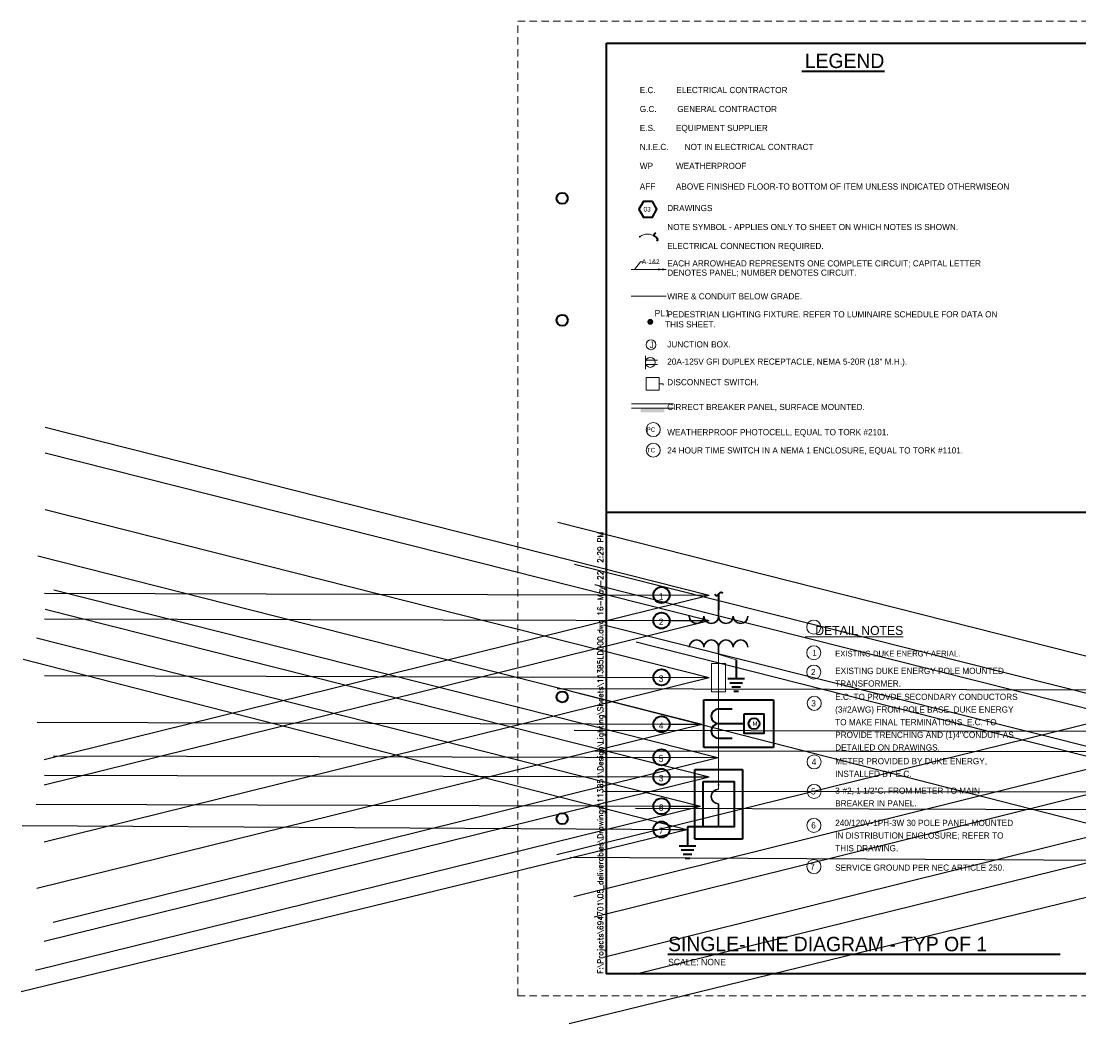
# Paper-space layout 'Layout1' of a CAD drawing. Extents: x -11.2 to 35.8, y -1.1 to 22.
# Tile 1 of 2: x -11.2 to 12.7, y -1.1 to 22. Entities that reach past the tile are written whole.
import ezdxf
from ezdxf.enums import TextEntityAlignment as Align

# ---------------------------------------------------------------- set-up
doc = ezdxf.new("R2010")
doc.units = 0
doc.header["$MEASUREMENT"] = 0
for name, pattern in [('DGN Style 2', [56.89192563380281, 34.13515538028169, -22.75677025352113]), ('DGN Style 3', [79.64869588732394, 56.89192563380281, -22.75677025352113]), ('OhDOT_USTN3', [0.22, 0.165, -0.055])]:
    doc.linetypes.add(name, pattern=pattern)
for name, color, linetype, lineweight in [('E-ANNO-TEXT', 3, 'Continuous', 18), ('Level 55', 7, 'Continuous', 35), ('SH_Border', 7, 'Continuous', 40), ('SH_Cut_Line', 7, 'DGN Style 3', 0), ('SH_Data', 7, 'Continuous', 0)]:
    doc.layers.add(name, color=color, linetype=linetype, lineweight=lineweight)
doc.styles.add('DwgStamp', font='romans.shx')
doc.styles.add('Font 70-Main Title', font='txt', dxfattribs={"width": 1.15, "height": 0.25})
doc.styles.add('Straight-Normal', font='font30.shx', dxfattribs={"height": 0.14})
doc.styles.add('Straight-Sub Title', font='font30.shx', dxfattribs={"height": 0.17})
doc.styles.add('Style-ISO_FONTLEFT', font='ISO_FONTLEFT.shx')
doc.styles.add('Style-ISO_FONTRIGHT', font='ISO_FONTRIGHT.shx')
doc.dimstyles.get("Standard").update_dxf_attribs({"dimtxt": 0.18, "dimasz": 0.18, "dimexe": 0.18, "dimexo": 0.0625, "dimgap": 0.09, "dimtad": 0, "dimtih": 1, "dimtoh": 1, "dimdec": 4, "dimzin": 0, "dimdsep": 46, "dimtxsty": 'Standard', "dimcen": 0.09, "dimadec": 0, "dimazin": 0, "dimtfac": 1, "dimtdec": 4, "dimtofl": 0, "dimtmove": 0, "dimatfit": 3, "dimfxl": 1, "dimtolj": 1, "dimtzin": 0, "dimarcsym": 0})

# ---------------------------------------------------------------- blocks, each defined once
blk = doc.blocks.new('TerminatorOpen_0.5')
at = {"color": 0, "linetype": 'ByBlock', "lineweight": -2}
for q in [(-1, 0.25), (-1, 0), (-1, -0.25)]:
    blk.add_line((0, 0), q, dxfattribs=at)
blk = doc.blocks.new('Arrow')
at = {"layer": 'E-ANNO-TEXT'}
blk.add_solid([(0, 0), (-10.209375, 2.413125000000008), (-10.209375, -2.41312499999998)], dxfattribs=at)
blk = doc.blocks.new('BLKWO')
at = {"layer": 'SH_Border', "color": 7, "linetype": 'Continuous'}
for p, q in [((32.5, 0.5), (32.5, 21.5)), ((33, 21.5), (33, 20.5)), ((32.5, 20.5), (33.5, 20.5)), ((32.5, 6), (33.5, 6)), ((32.5, 1.5), (33.5, 1.5))]:
    blk.add_line(p, q, dxfattribs=at)
at = {"layer": 'SH_Border', "color": 7, "linetype": 'Continuous', "flags": 128}
blk.add_lwpolyline([(2, 21.5), (33.5, 21.5), (33.5, 0.5), (2, 0.5), (2, 21.5)], close=True, dxfattribs=at)
at = {"layer": 'SH_Border', "color": 7, "linetype": 'Continuous'}
for centre in [(1, 18), (1, 15.25), (1, 6.75), (1, 4)]:
    blk.add_circle(centre, 0.1250000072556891, dxfattribs=at)
at = {"layer": 'SH_Cut_Line', "color": 7, "linetype": 'OhDOT_USTN3', "flags": 128}
blk.add_lwpolyline([(0, 0), (34, 0), (34, 22), (0, 22), (0, 0)], close=True, dxfattribs=at)
at = {"layer": 'SH_Data', "color": 7, "linetype": 'Continuous'}
blk.add_line((32.625, 1), (33.375, 1), dxfattribs=at)
blk.add_circle((32.99999439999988, 0.9999619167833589), 0.374999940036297, dxfattribs=at)
at = {"layer": 'SH_Border', "color": 7, "linetype": 'Continuous', "style": 'DwgStamp'}
blk.add_text('F:\\Projects\\694701\\05_deliverables\\Drawings\\113851\\Design\\Lighting\\Sheets\\11385LD000.dwg 16-May-22  2:29 PM', height=0.125, rotation=90, dxfattribs=at).set_placement((1.925, 0.5))
at = {"layer": 'SH_Data', "color": 7, "linetype": 'Continuous', "style": 'Straight-Normal'}
for s, p in [('CALCULATED', (32.5525, 20.9999606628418)), ('CHECKED', (33.0525, 21.00000829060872))]:
    blk.add_text(s, height=0.09999999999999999, rotation=90, dxfattribs=at).set_placement(p, align=Align.TOP_CENTER)
at = {"layer": 'SH_Data', "style": 'Font 70-Main Title', "width": 1.15}
for tag, p in [('TITLEAREA2M', (33, 13.29166666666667)), ('TITLEAREA1', (33, 3.791666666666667))]:
    blk.add_attdef(tag, text='', height=0.25, rotation=90, dxfattribs=at).set_placement(p, align=Align.MIDDLE_CENTER)
at = {"layer": 'SH_Data', "style": 'Straight-Sub Title'}
for tag, p in [('SHEETNO', (33.02029541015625, 1.003084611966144)), ('SHEETTOTAL', (33.02029541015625, 0.663376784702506))]:
    blk.add_attdef(tag, text='', height=0.17, dxfattribs=at).set_placement(p, align=Align.BOTTOM_CENTER)

psp = doc.layouts.get("Layout1")

# ---------------------------------------------------------------- hatches: boundary and pattern name
at = {"layer": 'Level 55'}
h = psp.add_hatch(color=256, dxfattribs=at)
edge = h.paths.add_edge_path()
edge.add_arc((2.752643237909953, 17.13439376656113), 0.02232181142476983, 0, 360)
h = psp.add_hatch(color=256, dxfattribs=at)
edge = h.paths.add_edge_path()
edge.add_arc((2.988276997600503, 15.21385754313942), 0.06740000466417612, 0, 360)
h = psp.add_hatch(color=256, dxfattribs=at)
edge = h.paths.add_edge_path()
edge.add_arc((4.529745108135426, 8.716538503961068), 0.02232181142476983, 0, 360)
h = psp.add_hatch(color=256, dxfattribs=at)
edge = h.paths.add_edge_path()
edge.add_arc((4.529745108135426, 7.724621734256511), 0.02232181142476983, 0, 360)
h = psp.add_hatch(color=256, dxfattribs=at)
edge = h.paths.add_edge_path()
edge.add_arc((4.529745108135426, 4.762069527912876), 0.02232181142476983, 0, 360)

# ---------------------------------------------------------------- linework, layer by layer
at = {"layer": 'Level 55', "linetype": 'Continuous', "lineweight": 0}
for p, q in [((2.554715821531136, 16.39687489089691), (3.34389699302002, 16.39687489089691)), ((2.877092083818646, 14.44846357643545), (2.877092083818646, 14.14838987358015)), ((2.877092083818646, 14.34676005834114), (3.15337742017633, 14.34676005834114)), ((2.877092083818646, 14.25009339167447), (3.15337742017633, 14.25009339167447)), ((4.529745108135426, 4.667235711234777), (4.529745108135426, 7.724621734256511)), ((4.927816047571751, 7.589059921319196), (4.545529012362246, 7.70883783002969))]:
    psp.add_line(p, q, dxfattribs=at)
at = {"layer": 'Level 55', "linetype": 'DGN Style 3', "lineweight": 0}
psp.add_line((2.554715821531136, 15.78973848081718), (3.34389699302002, 15.78973848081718), dxfattribs=at)
at = {"layer": 'Level 55', "linetype": 'DGN Style 2', "lineweight": 0}
for p, q in [((3.512100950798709, 13.36339595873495), (2.567457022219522, 13.36339595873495)), ((3.512100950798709, 13.26672929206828), (2.567457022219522, 13.26672929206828))]:
    psp.add_line(p, q, dxfattribs=at)
at = {"layer": 'Level 55'}
for p, q in [((13.08724237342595, 10.90743842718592), (2, 10.90743842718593)), ((4.927816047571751, 7.589059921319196), (4.927816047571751, 7.154792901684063)), ((5.11631604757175, 7.154792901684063), (4.739316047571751, 7.154792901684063)), ((5.071399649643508, 7.060542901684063), (4.784232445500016, 7.060542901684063)), ((5.026483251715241, 6.966292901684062), (4.829148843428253, 6.966292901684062)), ((4.981566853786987, 6.872042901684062), (4.874065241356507, 6.872042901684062)), ((3.826493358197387, 3.817253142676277), (3.826493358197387, 3.382986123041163)), ((4.014993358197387, 3.382986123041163), (3.637993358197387, 3.382986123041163)), ((3.970076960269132, 3.288736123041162), (3.68290975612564, 3.288736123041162)), ((3.925160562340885, 3.194486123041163), (3.727826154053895, 3.194486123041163)), ((3.880244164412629, 3.100236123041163), (3.772742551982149, 3.100236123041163)), ((3.383738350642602, 0.9436250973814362), (12.23648544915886, 0.9436250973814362))]:
    psp.add_line(p, q, dxfattribs=at)
at = {"layer": 'Level 55', "linetype": 'Continuous'}
for p, q in [((4.529745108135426, 9.066998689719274), (4.529745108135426, 8.716538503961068)), ((4.529745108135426, 6.476602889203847), (4.833068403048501, 6.476602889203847)), ((4.529745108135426, 6.145873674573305), (5.110847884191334, 6.145873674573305)), ((4.529745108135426, 5.815144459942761), (4.833068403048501, 5.815144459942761))]:
    psp.add_line(p, q, dxfattribs=at)
at = {"layer": 'Level 55', "linetype": 'Continuous', "lineweight": 30}
for p, q in [((4.529745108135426, 8.716538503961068), (4.529745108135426, 8.571735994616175)), ((4.529745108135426, 7.724621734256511), (4.529745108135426, 7.869424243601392)), ((4.529745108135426, 3.849623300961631), (4.529745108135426, 4.336506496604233))]:
    psp.add_line(p, q, dxfattribs=at)
at = {"layer": 'Level 55', "flags": 128}
psp.add_lwpolyline([(3.036086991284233, 17.93063269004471), (2.832915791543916, 17.93063269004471), (2.731330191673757, 17.75468126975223), (2.832915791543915, 17.57872984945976), (3.036086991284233, 17.57872984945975), (3.137672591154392, 17.75468126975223), (3.036086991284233, 17.93063269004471)], close=True, dxfattribs=at)
at = {"layer": 'Level 55', "linetype": 'Continuous', "lineweight": 0, "flags": 128}
for points in [[(2.828011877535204, 16.56836760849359), (2.7642670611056, 16.56836760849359), (2.634064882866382, 16.39687489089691)], [(3.188979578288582, 13.81497665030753), (3.279341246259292, 13.81497665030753), (3.279341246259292, 13.78232465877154)]]:
    psp.add_lwpolyline(points, dxfattribs=at)
for points in [[(2.898979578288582, 13.95997665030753), (3.188979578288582, 13.95997665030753), (3.188979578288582, 13.66997665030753), (2.898979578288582, 13.66997665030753), (2.898979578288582, 13.95997665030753)], [(4.373154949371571, 7.502844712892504), (4.686335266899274, 7.502844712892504), (4.686335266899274, 6.865451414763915), (4.373154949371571, 6.865451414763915), (4.373154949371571, 7.502844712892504)]]:
    psp.add_lwpolyline(points, close=True, dxfattribs=at)
at = {"layer": 'Level 55', "linetype": 'DGN Style 3', "flags": 128}
for points in [[(4.19692088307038, 5.608438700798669), (4.19692088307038, 6.683308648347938), (5.768459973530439, 6.683308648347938), (5.768459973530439, 5.608438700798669), (4.19692088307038, 5.608438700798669)], [(3.992310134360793, 5.113772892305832), (5.067180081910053, 5.113772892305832), (5.067180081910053, 3.542233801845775), (3.992310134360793, 3.542233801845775), (3.992310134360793, 5.113772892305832)]]:
    psp.add_lwpolyline(points, close=True, dxfattribs=at)
at = {"layer": 'Level 55', "linetype": 'Continuous', "flags": 128}
for points in [[(5.110847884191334, 6.365790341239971), (5.550681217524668, 6.365790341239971), (5.550681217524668, 5.925957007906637), (5.110847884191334, 5.925957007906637), (5.110847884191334, 6.365790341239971)], [(4.180412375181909, 4.838753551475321), (4.879077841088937, 4.838753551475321), (4.879077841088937, 3.817253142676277), (4.180412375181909, 3.817253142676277), (4.180412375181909, 4.838753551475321)]]:
    psp.add_lwpolyline(points, close=True, dxfattribs=at)
psp.add_lwpolyline([(4.180412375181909, 3.817253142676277), (3.826493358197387, 3.817253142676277)], dxfattribs=at)
at = {"layer": 'Level 55', "linetype": 'Continuous', "lineweight": 0}
for centre in [(3.004879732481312, 14.69697513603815), (2.989139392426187, 14.2984267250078)]:
    psp.add_circle(centre, 0.1120473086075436, dxfattribs=at)
at = {"layer": 'Level 55', "color": 7, "linetype": 'Continuous', "lineweight": 0}
for centre in [(3.056095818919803, 12.7818410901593), (3.056266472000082, 12.31810284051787), (6.677949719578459, 8.325811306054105), (6.677949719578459, 7.746929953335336), (6.677949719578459, 7.310366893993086), (6.690133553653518, 6.604469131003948), (6.685228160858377, 5.282257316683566), (6.687651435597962, 4.616821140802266), (6.681643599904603, 3.849877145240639), (6.682464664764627, 2.919442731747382)]:
    psp.add_circle(centre, 0.158456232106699, dxfattribs=at)
at = {"layer": 'Level 55'}
for centre in [(3.242142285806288, 9.048911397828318), (3.242142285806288, 8.47255413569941), (3.242142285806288, 7.190891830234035), (3.242142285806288, 6.132094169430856), (3.242142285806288, 5.385028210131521), (3.242142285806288, 4.944422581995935), (3.242142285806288, 4.281278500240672), (3.242142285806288, 3.756702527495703)]:
    psp.add_circle(centre, 0.1815211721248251, dxfattribs=at)
at = {"layer": 'Level 55', "linetype": 'Continuous'}
psp.add_circle((5.330764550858, 6.145873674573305), 0.1239609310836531, dxfattribs=at)
at = {"layer": 'Level 55', "linetype": 'Continuous', "lineweight": 0, "extrusion": (0, 0, -1)}
psp.add_arc((-2.927873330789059, 16.90323419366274), 0.2900695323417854, 52.83611962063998, 127.16388037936, dxfattribs=at)
at = {"layer": 'Level 55', "linetype": 'Continuous', "lineweight": 30}
for centre, start, end in [((4.033651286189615, 8.571735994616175), 180, 0), ((4.364380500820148, 8.571735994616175), 180, 0), ((4.695109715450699, 8.571735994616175), 180, 0), ((5.025838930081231, 8.571735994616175), 180, 0), ((4.033651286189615, 7.869424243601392), 0, 180), ((4.364380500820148, 7.869424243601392), 0, 180), ((4.695109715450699, 7.869424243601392), 0, 180), ((5.025838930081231, 7.869424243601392), 0, 180), ((4.529745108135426, 4.501871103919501), 90, 270)]:
    psp.add_arc(centre, 0.1653646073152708, start, end, dxfattribs=at)
at = {"layer": 'Level 55', "linetype": 'Continuous'}
for centre in [(4.529745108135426, 6.311238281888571), (4.529745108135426, 5.980509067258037)]:
    psp.add_arc(centre, 0.1653646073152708, 90, 270, dxfattribs=at)
at = {"layer": 'Level 55'}
for points in [[(3.104702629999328, 17.22641726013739), (3.041542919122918, 17.18075288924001), (3.113367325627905, 17.12421128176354), (3.165008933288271, 17.09347674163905), (3.135895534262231, 17.03759604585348)], [(4.437721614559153, 9.068597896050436), (4.48338598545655, 9.005438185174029), (4.539927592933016, 9.077262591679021), (4.570662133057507, 9.12890419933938), (4.626542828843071, 9.099790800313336)]]:
    psp.add_open_spline(points, degree=3, dxfattribs=at)
at = {"layer": 'Level 55', "linetype": 'Continuous', "lineweight": 0, "extrusion": (0, 0, -1)}
for points in [[(-2.634064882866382, 16.39687489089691), (-2.664871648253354, 16.41699090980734), (-2.647378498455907, 16.43061398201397)], [(-2.773949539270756, 13.26672929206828), (-3.305608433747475, 13.26672929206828), (-2.773949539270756, 13.17412978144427), (-3.305608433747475, 13.17412978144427)]]:
    psp.add_solid(points, dxfattribs=at)
at = {"layer": 'Level 55', "linetype": 'Continuous', "lineweight": 0}
for points in [[(3.170124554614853, 16.37058748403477), (3.170124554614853, 16.42316229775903), (3.257010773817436, 16.39687489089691)], [(3.34389699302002, 16.39687489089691), (3.257010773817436, 16.37058748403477), (3.257010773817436, 16.42316229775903)]]:
    psp.add_solid(points, dxfattribs=at)
at = {"layer": 'SH_Border'}
psp.add_line((6.41234960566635, 20.86771499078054), (8.275433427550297, 20.86771499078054), dxfattribs=at)

# ---------------------------------------------------------------- block references
psp.add_blockref('BLKWO', (0, 0)).add_auto_attribs({'TITLEAREA2M': 'LIGHTING DETAILS', 'TITLEAREA1': 'HAM-27-11.09', 'SHEETTOTAL': '83', 'SHEETNO': '64'})
at = {"layer": 'Level 55', "xscale": -0.01041666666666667, "yscale": 0.01041666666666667, "zscale": 0.01041666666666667, "rotation": 180}
for p in [(4.316340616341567, 9.039883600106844), (4.316340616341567, 8.463526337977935), (4.316340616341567, 7.181864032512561), (4.150516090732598, 6.123066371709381), (4.51539414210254, 5.376000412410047), (4.316340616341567, 4.935394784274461), (4.123158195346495, 4.272250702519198), (3.81063296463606, 3.747674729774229)]:
    psp.add_blockref('Arrow', p, dxfattribs=at)

# ---------------------------------------------------------------- texts
at = {"layer": 'Level 55', "color": 7}
for s, height, style, p in [('LEGEND', 0.3262500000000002, 'Style-ISO_FONTLEFT', (6.476642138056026, 21.26806615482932)), ('SINGLE-LINE DIAGRAM - TYP OF 1', 0.3262500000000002, 'Style-ISO_FONTRIGHT', (3.390727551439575, 1.334792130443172)), ('SCALE: NONE', 0.1450000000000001, 'Style-ISO_FONTRIGHT', (3.390727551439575, 0.8378394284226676))]:
    psp.add_text(s, height=height, dxfattribs=dict(at, style=style)).set_placement(p, align=Align.TOP_LEFT)
at = {"layer": 'Level 55', "color": 7, "style": 'Style-ISO_FONTRIGHT'}
for s, p in [('E.C.         ELECTRICAL CONTRACTOR', (2.750685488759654, 20.37596908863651)), ('G.C.         GENERAL CONTRACTOR', (2.750685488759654, 19.94794960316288)), ('E.S.         EQUIPMENT SUPPLIER', (2.750685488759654, 19.51993011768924)), ('N.I.E.C.       NOT IN ELECTRICAL CONTRACT', (2.750685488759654, 19.09191063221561)), ('WP          WEATHERPROOF', (2.750685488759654, 18.66389114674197)), ('AFF         ABOVE FINISHED FLOOR-TO BOTTOM OF ITEM UNLESS INDICATED OTHERWISEON', (2.750685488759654, 18.19879990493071)), ('            DRAWINGS', (2.750685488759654, 17.7128636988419)), ('            NOTE SYMBOL - APPLIES ONLY TO SHEET ON WHICH NOTES IS SHOWN.', (2.750685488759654, 17.28484421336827)), ('            ELECTRICAL CONNECTION REQUIRED.', (2.750685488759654, 16.85682472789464)), ('            EACH ARROWHEAD REPRESENTS ONE COMPLETE CIRCUIT; CAPITAL LETTER', (2.750685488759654, 16.46384977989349)), ('            DENOTES PANEL; NUMBER DENOTES CIRCUIT.', (2.750685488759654, 16.25514429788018)), ('            WIRE & CONDUIT BELOW GRADE.', (2.750685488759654, 15.72126319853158)), ('            PEDESTRIAN LIGHTING FIXTURE. REFER TO LUMINAIRE SCHEDULE FOR DATA ON', (2.750685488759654, 15.31468703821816)), ('            THIS SHEET.', (2.702005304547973, 15.08810286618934)), ('            JUNCTION BOX.', (2.750685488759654, 14.63637498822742)), ('            20A-125V GFI DUPLEX RECEPTACLE, NEMA 5-20R (18" M.H.).', (2.750685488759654, 14.24754985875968)), ('            DISCONNECT SWITCH.', (2.750685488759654, 13.7831263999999)), ('            CIRRECT BREAKER PANEL, SURFACE MOUNTED.', (2.750685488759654, 13.22290766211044)), ('            WEATHERPROOF PHOTOCELL, EQUAL TO TORK #2101.', (2.750685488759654, 12.65463732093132)), ('            24 HOUR TIME SWITCH IN A NEMA 1 ENCLOSURE, EQUAL TO TORK #1101.', (2.750685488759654, 12.24308312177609))]:
    psp.add_text(s, height=0.1389583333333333, dxfattribs=at).set_placement(p)
at = {"layer": 'Level 55', "color": 7, "linetype": 'Continuous', "lineweight": 0}
for s, height, style, p in [('A-1&2', 0.1027083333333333, 'Style-ISO_FONTRIGHT', (2.999101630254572, 16.57381588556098)), ('PC', 0.1027083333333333, 'Style-ISO_FONTRIGHT', (3.003369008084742, 12.78187334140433)), ('TC', 0.1027083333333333, 'Style-ISO_FONTRIGHT', (3.003138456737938, 12.3181350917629)), ('1', 0.1292916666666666, 'Style-ISO_FONTLEFT', (6.697431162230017, 7.746953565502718)), ('2', 0.1389583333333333, 'Style-ISO_FONTLEFT', (6.667300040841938, 7.310373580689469)), ('3', 0.1389583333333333, 'Style-ISO_FONTLEFT', (6.674650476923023, 6.604475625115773)), ('4', 0.1389583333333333, 'Style-ISO_FONTLEFT', (6.682656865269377, 5.282280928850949)), ('5', 0.1389583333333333, 'Style-ISO_FONTLEFT', (6.670426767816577, 4.616844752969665)), ('6', 0.1389583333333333, 'Style-ISO_FONTLEFT', (6.673581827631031, 3.849883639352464)), ('7', 0.1389583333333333, 'Style-ISO_FONTLEFT', (6.651182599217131, 2.919449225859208))]:
    psp.add_text(s, height=height, dxfattribs=dict(at, style=style)).set_placement(p, align=Align.MIDDLE_CENTER)
at = {"layer": 'Level 55', "color": 7, "linetype": 'Continuous', "lineweight": 0, "style": 'Style-ISO_FONTRIGHT'}
psp.add_text('%%u   DETAIL NOTES%%U', height=0.2054166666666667, dxfattribs=at).set_placement((6.484282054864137, 8.248782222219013), align=Align.MIDDLE_LEFT)
at = {"layer": 'Level 55', "color": 7, "line_spacing_factor": 0.6, "style": 'Style-ISO_FONTRIGHT'}
for s, insert, char_height, attachment_point in [('03', (2.835880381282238, 17.80753376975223), 0.1057050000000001, 1), ('1', (3.233182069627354, 9.018101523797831), 0.1450000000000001, 5), ('2', (3.233182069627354, 8.441744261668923), 0.1450000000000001, 5), ('3', (3.233182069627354, 7.160081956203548), 0.1450000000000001, 5), ('4', (3.233182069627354, 6.101284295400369), 0.1450000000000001, 5), ('5', (3.233182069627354, 5.354218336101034), 0.1450000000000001, 5), ('3', (3.233182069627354, 4.913612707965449), 0.1450000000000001, 5), ('6', (3.233182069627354, 4.250468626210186), 0.1450000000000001, 5), ('7', (3.233182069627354, 3.725892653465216), 0.1450000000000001, 5)]:
    psp.add_mtext(s, dxfattribs=dict(at, insert=insert, char_height=char_height, attachment_point=attachment_point))
at = {"layer": 'Level 55', "color": 7, "linetype": 'Continuous', "attachment_point": 1, "line_spacing_factor": 0.6}
for s, insert, char_height, style in [('PL1', (3.085078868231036, 15.48391910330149), 0.1450000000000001, 'Style-ISO_FONTRIGHT'), ('J', (2.970629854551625, 14.76947513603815), 0.1450000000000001, 'Style-ISO_FONTLEFT'), ('M', (5.297370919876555, 6.192998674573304), 0.09425000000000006, 'Style-ISO_FONTLEFT')]:
    psp.add_mtext(s, dxfattribs=dict(at, insert=insert, char_height=char_height, style=style))
at = {"layer": 'Level 55', "color": 7, "linetype": 'Continuous', "lineweight": 0, "attachment_point": 4, "style": 'Style-ISO_FONTRIGHT'}
for s, insert, char_height, line_spacing_factor in [('EXISTING DUKE ENERGY AERIAL.', (7.161283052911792, 7.72538134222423), 0.1292916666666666, 0.6), ('E.C. TO PROVDE SECONDARY CONDUCTORS\\P \\P(3#2AWG) FROM POLE BASE. DUKE ENERGY\\P \\PTO MAKE FINAL TERMINATIONS. E.C. TO\\P\\PPROVIDE TRENCHING AND (1)4"CONDUIT AS\\P \\PDETAILED ON DRAWINGS. ', (7.161283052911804, 6.178545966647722), 0.1389583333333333, 0.6160400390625), ('METER PROVIDED BY DUKE ENERGY,\\P \\PINSTALLED BY E.C.', (7.161283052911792, 5.155701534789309), 0.1389583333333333, 0.6160400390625), ('3-#2, 1 1/2"C. FROM METER TO MAIN\\P \\PBREAKER IN PANEL.', (7.161283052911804, 4.490265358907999), 0.1389583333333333, 0.6160400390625), ('240/120V-1PH-3W 30 POLE PANEL MOUNTED\\P  \\PIN DISTRIBUTION ENCLOSURE; REFER TO\\P\\PTHIS DRAWING.', (7.161283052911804, 3.619925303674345), 0.1389583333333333, 0.6160400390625), ('SERVICE GROUND PER NEC ARTICLE 250.', (7.161283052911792, 2.896283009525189), 0.1389583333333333, 0.9)]:
    psp.add_mtext(s, dxfattribs=dict(at, insert=insert, char_height=char_height, line_spacing_factor=line_spacing_factor))
at = {"layer": 'Level 55', "color": 7, "linetype": 'Continuous', "lineweight": 0, "insert": (7.161283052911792, 7.19366662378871), "char_height": 0.1389583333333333, "width": 4.357875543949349, "attachment_point": 4, "line_spacing_factor": 0.6160400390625, "style": 'Style-ISO_FONTRIGHT'}
psp.add_mtext('EXISTING DUKE ENERGY POLE MOUNTED\\P \\PTRANSFORMER.', dxfattribs=at)

# ---------------------------------------------------------------- leaders
at = {"layer": 'Level 55', "annotation_type": 0, "has_hookline": 1, "hookline_direction": 0, "horizontal_direction": (-1, 0, 0)}
for points in [[(4.31634061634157, 9.039883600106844), (3.428836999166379, 9.0422681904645)], [(4.31634061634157, 8.463526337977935), (3.428836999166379, 8.46591092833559)], [(4.31634061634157, 7.181864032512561), (3.428836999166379, 7.184248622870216)], [(15.88782021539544, 6.891767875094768), (15.00031659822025, 6.894152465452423)], [(4.150516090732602, 6.123066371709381), (3.432838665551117, 6.125450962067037)], [(16.2700402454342, 5.960645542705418), (15.00032087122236, 5.963030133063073)], [(4.515394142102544, 5.376000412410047), (3.425803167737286, 5.378385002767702)], [(16.72951828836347, 5.505430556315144), (14.99625510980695, 5.507815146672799)], [(4.31634061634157, 4.935394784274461), (3.428836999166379, 4.937779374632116)], [(16.93732078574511, 4.598067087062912), (15.00675814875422, 4.600451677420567)], [(4.123158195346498, 4.272250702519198), (3.437389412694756, 4.274635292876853)], [(17.65464886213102, 4.183959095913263), (14.99514200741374, 4.192369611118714)], [(3.810632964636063, 3.747674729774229), (3.433475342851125, 3.750059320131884)], [(16.17857663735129, 3.04056794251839), (14.99512548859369, 3.047070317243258)]]:
    psp.add_leader(points, dimstyle='Standard', override={"dimtxt": 15.00000000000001, "dimasz": 15.00000000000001, "dimgap": -7.500000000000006, "dimtad": 0, "dimtxsty": 'Style-ISO_FONTRIGHT', "dimldrblk": 'TerminatorOpen_0.5'}, dxfattribs=at)
at = {"layer": 'Level 55', "annotation_type": 0, "has_hookline": 1, "hookline_direction": 0}
psp.add_leader([(16.91760936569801, 2.569395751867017), (17.77539805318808, 2.576400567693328)], dimstyle='Standard', override={"dimtxt": 15.00000000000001, "dimasz": 15.00000000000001, "dimgap": -7.500000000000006, "dimtad": 0, "dimtxsty": 'Style-ISO_FONTRIGHT', "dimldrblk": 'TerminatorOpen_0.5'}, dxfattribs=at)

doc.saveas('drawing.dxf')
